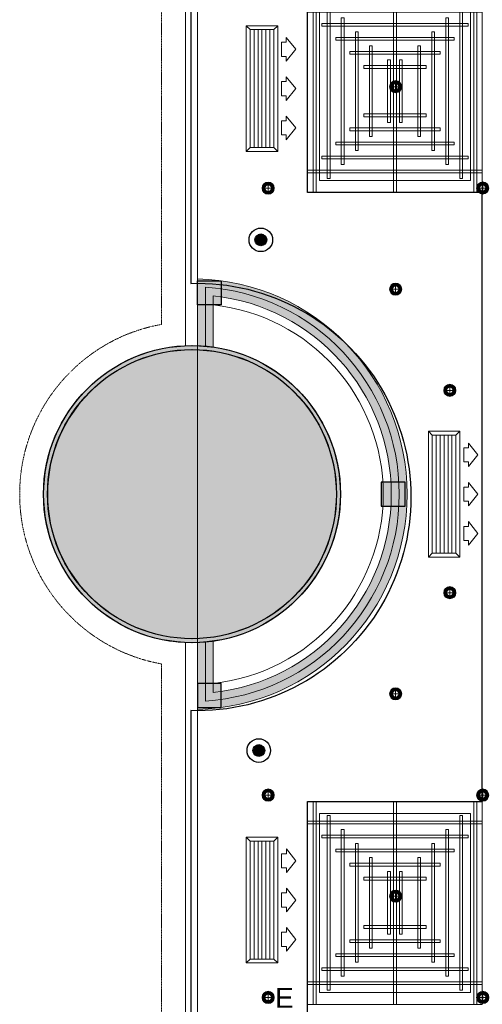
# Model space of a CAD drawing. Header units: millimetres. Extents: x -1097 to 37269, y -9172 to 9131.
# Tile 2 of 36: x -1097 to 1849, y -3245 to 3018. Entities that reach past the tile are written whole.
import ezdxf
from ezdxf.enums import TextEntityAlignment as Align

# ---------------------------------------------------------------- set-up
doc = ezdxf.new("R2010")
doc.units = ezdxf.units.MM
doc.linetypes.add('( Dashed )', pattern=[0.75, 0.5, -0.25])
doc.linetypes.add('LEVEL-F-OVERALL LAYOUT$0$Overhead', pattern=[4, 2.5, -1.5])
for name, color, linetype, lineweight in [('00 Structural', 2, 'Continuous', 25), ('02_Elevation 00', 8, 'Continuous', 9), ('Ceiling', 14, 'Continuous', 9), ('Furniture', 14, 'Continuous', 9), ('Grey', 8, 'Continuous', 9), ('LEVEL-F-OVERALL LAYOUT$0$A-FLOR-HRAL', 251, 'Continuous', 13), ('LEVEL-F-OVERALL LAYOUT$0$A-FLOR-OVHD', 251, 'LEVEL-F-OVERALL LAYOUT$0$Overhead', 5), ('Lighting (Ceiling)', 160, 'Continuous', 15)]:
    doc.layers.add(name, color=color, linetype=linetype, lineweight=lineweight)
for name, color, linetype, lineweight, true_color in [('ACMV', 5, 'Continuous', 20, 0x0000ff), ('FIRE', 1, 'Continuous', 20, 0xff0000), ('LIGHTING', 6, 'Continuous', 20, 0xff00ff)]:
    doc.layers.add(name, color=color, linetype=linetype, lineweight=lineweight, true_color=true_color)
doc.layers.add('FIRE-SPKLR-EQP', color=1, linetype='Continuous', true_color=0xff0000)
doc.layers.add('RCP LAYOUT', color=9, linetype='Continuous', true_color=0x808080)
doc.layers.add('Flooring', color=8, linetype='Continuous')
doc.styles.get("Standard").update_dxf_attribs({"font": 'arial.ttf'})

# ---------------------------------------------------------------- blocks, each defined once
blk = doc.blocks.new('A$C28684cc3')
at = {"layer": 'ACMV'}
for p, q in [((-20676.5, 2954.9), (-20701.5, 2979.9)), ((-20701.5, 2179.9), (-20701.5, 2979.9)), ((-20701.5, 2979.9), (-20501.5, 2979.9)), ((-20676.5, 2204.9), (-20676.5, 2954.9)), ((-20676.5, 2954.9), (-20526.5, 2954.9)), ((-20651.5, 2954.9), (-20651.5, 2204.9)), ((-20626.5, 2954.9), (-20626.5, 2204.9)), ((-20601.5, 2954.9), (-20601.5, 2204.9)), ((-20576.5, 2954.9), (-20576.5, 2204.9)), ((-20551.5, 2954.9), (-20551.5, 2204.9)), ((-20526.5, 2954.9), (-20501.5, 2979.9)), ((-20526.5, 2954.9), (-20526.5, 2204.9)), ((-20501.5, 2979.9), (-20501.5, 2179.9)), ((-20386.5, 2829.9), (-20446.5, 2904.9)), ((-20446.5, 2904.9), (-20446.5, 2874.9)), ((-20446.5, 2874.9), (-20476.5, 2874.9)), ((-20476.5, 2874.9), (-20476.5, 2784.9)), ((-20446.5, 2754.9), (-20386.5, 2829.9)), ((-20476.5, 2784.9), (-20446.5, 2784.9)), ((-20446.5, 2784.9), (-20446.5, 2754.9)), ((-20386.5, 2579.9), (-20446.5, 2654.9)), ((-20446.5, 2654.9), (-20446.5, 2624.9)), ((-20446.5, 2624.9), (-20476.5, 2624.9)), ((-20476.5, 2624.9), (-20476.5, 2534.9)), ((-20446.5, 2504.9), (-20386.5, 2579.9)), ((-20476.5, 2534.9), (-20446.5, 2534.9)), ((-20446.5, 2534.9), (-20446.5, 2504.9)), ((-20386.5, 2329.9), (-20446.5, 2404.9)), ((-20446.5, 2404.9), (-20446.5, 2374.9)), ((-20446.5, 2374.9), (-20476.5, 2374.9)), ((-20476.5, 2374.9), (-20476.5, 2284.9)), ((-20446.5, 2254.9), (-20386.5, 2329.9)), ((-20476.5, 2284.9), (-20446.5, 2284.9)), ((-20446.5, 2284.9), (-20446.5, 2254.9)), ((-20676.5, 2204.9), (-20701.5, 2179.9)), ((-20526.5, 2204.9), (-20676.5, 2204.9)), ((-20526.5, 2204.9), (-20501.5, 2179.9)), ((-20501.5, 2179.9), (-20701.5, 2179.9)), ((-19516.8, 375), (-19541.8, 400)), ((-19541.8, -400), (-19541.8, 400)), ((-19541.8, 400), (-19341.8, 400)), ((-19366.8, 375), (-19341.8, 400)), ((-19341.8, 400), (-19341.8, -400)), ((-19516.8, -375), (-19516.8, 375)), ((-19516.8, 375), (-19366.8, 375)), ((-19491.8, 375), (-19491.8, -375)), ((-19466.8, 375), (-19466.8, -375)), ((-19441.8, 375), (-19441.8, -375)), ((-19416.8, 375), (-19416.8, -375)), ((-19391.8, 375), (-19391.8, -375)), ((-19366.8, 375), (-19366.8, -375)), ((-19226.8, 250), (-19286.8, 325)), ((-19286.8, 325), (-19286.8, 295)), ((-19286.8, 295), (-19316.8, 295)), ((-19316.8, 295), (-19316.8, 205)), ((-19316.8, 205), (-19286.8, 205)), ((-19286.8, 175), (-19226.8, 250)), ((-19286.8, 205), (-19286.8, 175)), ((-19226.8, 0), (-19286.8, 75)), ((-19286.8, 75), (-19286.8, 45)), ((-19286.8, 45), (-19316.8, 45)), ((-19316.8, 45), (-19316.8, -45)), ((-19286.8, -75), (-19226.8, 0)), ((-19316.8, -45), (-19286.8, -45)), ((-19286.8, -45), (-19286.8, -75)), ((-19226.8, -250), (-19286.8, -175)), ((-19286.8, -175), (-19286.8, -205)), ((-19286.8, -205), (-19316.8, -205)), ((-19316.8, -205), (-19316.8, -295)), ((-19286.8, -325), (-19226.8, -250)), ((-19316.8, -295), (-19286.8, -295)), ((-19286.8, -295), (-19286.8, -325)), ((-19516.8, -375), (-19541.8, -400)), ((-19366.8, -375), (-19516.8, -375)), ((-19366.8, -375), (-19341.8, -400)), ((-19341.8, -400), (-19541.8, -400)), ((-20676.4, -2207.2), (-20701.4, -2182.2)), ((-20701.4, -2982.2), (-20701.4, -2182.2)), ((-20701.4, -2182.2), (-20501.4, -2182.2)), ((-20526.4, -2207.2), (-20501.4, -2182.2)), ((-20501.4, -2182.2), (-20501.4, -2982.2)), ((-20676.4, -2957.2), (-20676.4, -2207.2)), ((-20676.4, -2207.2), (-20526.4, -2207.2)), ((-20651.4, -2207.2), (-20651.4, -2957.2)), ((-20626.4, -2207.2), (-20626.4, -2957.2)), ((-20601.4, -2207.2), (-20601.4, -2957.2)), ((-20576.4, -2207.2), (-20576.4, -2957.2)), ((-20551.4, -2207.2), (-20551.4, -2957.2)), ((-20526.4, -2207.2), (-20526.4, -2957.2)), ((-20446.4, -2287.2), (-20476.4, -2287.2)), ((-20476.4, -2287.2), (-20476.4, -2377.2)), ((-20386.4, -2332.2), (-20446.4, -2257.2)), ((-20446.4, -2257.2), (-20446.4, -2287.2)), ((-20476.4, -2377.2), (-20446.4, -2377.2)), ((-20446.4, -2407.2), (-20386.4, -2332.2)), ((-20446.4, -2377.2), (-20446.4, -2407.2)), ((-20446.4, -2537.2), (-20476.4, -2537.2)), ((-20476.4, -2537.2), (-20476.4, -2627.2)), ((-20386.4, -2582.2), (-20446.4, -2507.2)), ((-20446.4, -2507.2), (-20446.4, -2537.2)), ((-20476.4, -2627.2), (-20446.4, -2627.2)), ((-20446.4, -2657.2), (-20386.4, -2582.2)), ((-20446.4, -2627.2), (-20446.4, -2657.2)), ((-20446.4, -2787.2), (-20476.4, -2787.2)), ((-20476.4, -2787.2), (-20476.4, -2877.2)), ((-20386.4, -2832.2), (-20446.4, -2757.2)), ((-20446.4, -2757.2), (-20446.4, -2787.2)), ((-20476.4, -2877.2), (-20446.4, -2877.2)), ((-20446.4, -2907.2), (-20386.4, -2832.2)), ((-20446.4, -2877.2), (-20446.4, -2907.2)), ((-20676.4, -2957.2), (-20701.4, -2982.2)), ((-20501.4, -2982.2), (-20701.4, -2982.2)), ((-20526.4, -2957.2), (-20676.4, -2957.2)), ((-20526.4, -2957.2), (-20501.4, -2982.2))]:
    blk.add_line(p, q, dxfattribs=at)
blk = doc.blocks.new('SPKLR-EQP-PENDENT-68C')
at = {"layer": 'FIRE-SPKLR-EQP'}
h = blk.add_hatch(color=256, dxfattribs=at)
h.dxf.hatch_style = 1
h.paths.add_polyline_path([(37.5, 0, 1), (-37.5, 0, 1)])
for radius in [75, 37.5]:
    blk.add_circle((0, 0), radius, dxfattribs=at)
blk = doc.blocks.new('A$C86f38443')
at = {"layer": 'FIRE'}
for p in [(438.2, 1617.6), (425.2, -1631.1)]:
    blk.add_blockref('SPKLR-EQP-PENDENT-68C', p, dxfattribs=at)
blk = doc.blocks.new('cl')
at = {"layer": 'Lighting (Ceiling)'}
h = blk.add_hatch(color=0, dxfattribs=at)
h.dxf.hatch_style = 1
h.paths.add_polyline_path([(1.53, 0.03, 1), (-1.53, 0.03, 1)])
h.paths.add_polyline_path([(-0.81, 0.03, -1), (0.81, 0.03, -1)], flags=16)
at = {"layer": 'Lighting (Ceiling)', "color": 0}
for p, q in [((-1.53, 0.03), (1.53, 0.03)), ((0, 1.56), (0, -1.5))]:
    blk.add_line(p, q, dxfattribs=at)
for radius in [1.53, 0.806]:
    blk.add_circle((0, 0.03), radius, dxfattribs=at)
at = {"color": 0}
blk.add_attdef('NAME', text='', height=5, dxfattribs=at).set_placement((0.84, 2.71), align=Align.MIDDLE_CENTER)
blk = doc.blocks.new('A$Cbacd199c')
at = {"layer": 'LIGHTING', "xscale": 25.32885420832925, "yscale": 25.32885420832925, "zscale": 25.32885420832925}
for p in [(1296.6, 2591.2), (484.7, 1945.4), (1851, 1946.8), (1296.5, 1303.2), (1641.2, 659.6), (1641.2, -627.7), (1296.5, -1271.4), (484.6, -1915), (1851, -1915), (1296.5, -2558.7), (1851.1, -3202.3)]:
    blk.add_blockref('cl', p, dxfattribs=at)
blk = doc.blocks.new('A$C3c35f28b')
at = {"layer": 'LIGHTING', "color": 3, "true_color": 0x00ff00}
ref = blk.add_blockref('cl', (484.7, -3202.3), dxfattribs=dict(at, xscale=-25.32885420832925, yscale=25.32885420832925, zscale=25.32885420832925))
ref.add_attrib('NAME', 'E', dxfattribs={"layer": '0', "color": 0, "height": 126.6}).set_placement((587.9, -3204.1), align=Align.MIDDLE_CENTER)
blk = doc.blocks.new('cut elements')
at = {"ltscale": 0.25, "true_color": 0x808080}
h = blk.add_hatch(color=8, dxfattribs=at)
h.dxf.hatch_style = 1
h.paths.add_polyline_path([(0, 51.21), (-63.09, 51.21), (-63.09, 0), (0, 0)])
h.paths.add_polyline_path([(-7.89, 43.32), (-55.2, 43.32), (-55.2, 7.89), (-7.89, 7.89)], flags=16)
h.paths.add_polyline_path([(255.79, 43.54, 1), (328.2, 43.54, 1)])
h = blk.add_hatch(color=8, dxfattribs=at)
h.dxf.hatch_style = 1
h.paths.add_polyline_path([(329.2, 43.54, 1), (254.79, 43.54, 1)])
h.paths.add_polyline_path([(255.79, 43.54, -1), (328.2, 43.54, -1)], flags=16)
at = {"layer": '00 Structural', "color": 8, "ltscale": 0.25, "true_color": 0x808080}
for radius in [37.21, 36.21]:
    blk.add_circle((292, 43.54), radius, dxfattribs=at)
blk = doc.blocks.new('r4ttwt')
at = {"ltscale": 0.25, "true_color": 0x808080}
h = blk.add_hatch(color=8, dxfattribs=at)
h.dxf.hatch_style = 1
h.paths.add_polyline_path([(1718733.48, -78831.75, 1), (1718733.48, -78906.16, 1)])
h.paths.add_polyline_path([(1718733.48, -78905.16, -1), (1718733.48, -78832.75, -1)], flags=16)
h = blk.add_hatch(color=8, dxfattribs=at)
h.dxf.hatch_style = 1
h.paths.add_polyline_path([(1718725.82, -79160.95), (1718725.82, -79224.04), (1718777.03, -79224.04), (1718777.03, -79160.95)])
h.paths.add_polyline_path([(1718733.71, -79168.84), (1718733.71, -79216.15), (1718769.14, -79216.15), (1718769.14, -79168.84)], flags=16)
h.paths.add_polyline_path([(1718769.69, -78868.95, 1), (1718697.28, -78868.95, 1)])
at = {"layer": '00 Structural', "color": 8, "ltscale": 0.25, "true_color": 0x808080}
for radius in [37.21, 36.21]:
    blk.add_circle((1718733.48, -78868.95), radius, dxfattribs=at)
blk = doc.blocks.new('plnnnn')
at = {"layer": '02_Elevation 00', "color": 8, "ltscale": 0.25, "true_color": 0x808080}
blk.add_line((1723281.21, -77719.26), (1723281.21, -78113.95), dxfattribs=at)
at = {"color": 8, "true_color": 0x808080}
blk.add_blockref('r4ttwt', (4546.39, 953.06), dxfattribs=at)
at = {"layer": '00 Structural', "color": 8, "true_color": 0x808080, "rotation": 90}
blk.add_blockref('cut elements', (1723323.42, -78207.88), dxfattribs=at)
blk.add_blockref('cut elements', (1723323.42, -78207.88), dxfattribs=at)
blk = doc.blocks.new('jahngevrfh')
at = {"ltscale": 0.25, "true_color": 0x808080}
h = blk.add_hatch(color=8, dxfattribs=at)
h.dxf.hatch_style = 1
h.paths.add_polyline_path([(1722044.54, -78811.96), (1722044.54, -78828.71, -0.013467), (1722046.54, -78828.84), (1722046.54, -78814.06, -0.937706), (1722046.54, -78917.73), (1722046.54, -78902.95, -0.013467), (1722044.54, -78903.08), (1722044.54, -78919.82, 0.975525)])
h = blk.add_hatch(color=8, dxfattribs=at)
h.dxf.hatch_style = 1
h.paths.add_polyline_path([(1722046.54, -78814.06), (1722046.54, -78828.84, -0.013533), (1722048.54, -78829.07), (1722048.54, -78818.51), (1722048.54, -78816.23, -0.898297), (1722048.54, -78915.55), (1722048.54, -78902.72, -0.013533), (1722046.54, -78902.95), (1722046.54, -78917.73, 0.937706)])
at = {"layer": 'Grey', "color": 8, "ltscale": 0.25, "true_color": 0x808080}
for points in [[(1722044.54, -78903.08), (1722044.54, -78919.82, 0.975525), (1722044.54, -78811.96), (1722044.54, -78828.71)], [(1722046.54, -78902.95), (1722046.54, -78917.73, 0.937706), (1722046.54, -78814.06), (1722046.54, -78828.84)], [(1722048.54, -78902.72), (1722048.54, -78915.55, 0.898297), (1722048.54, -78816.23), (1722048.54, -78829.07)], [(1722048.54, -78902.72), (1722048.54, -78913.28, 0.899238), (1722048.54, -78818.51), (1722048.54, -78829.07)]]:
    blk.add_lwpolyline(points, format="xyb", dxfattribs=at)
blk.add_arc((1722043.2, -78865.89), 37.21, 272.0616, 87.9384, dxfattribs=at)
blk = doc.blocks.new('steel cols')
at = {"layer": '00 Structural', "ltscale": 0.25, "true_color": 0x808080}
h = blk.add_hatch(color=8, dxfattribs=at)
h.dxf.hatch_style = 1
h.paths.add_polyline_path([(1723381.98, -77443.61), (1723381.98, -77449.61), (1723387.98, -77449.61), (1723387.98, -77443.61)])
at = {"layer": '00 Structural', "color": 8, "ltscale": 0.25, "true_color": 0x808080}
blk.add_lwpolyline([(1723381.98, -77443.61), (1723387.98, -77443.61), (1723387.98, -77449.61), (1723381.98, -77449.61)], close=True, dxfattribs=at)
blk = doc.blocks.new('columns by us')
at = {"layer": '00 Structural', "color": 8, "true_color": 0x808080}
blk.add_blockref('steel cols', (-100.76, -418.83), dxfattribs=at)
at = {"layer": '00 Structural', "color": 8, "true_color": 0x808080, "xscale": -1}
for p, rotation in [((1800776.93, -1801300.86), 270), ((-100.76, -155412.94), 180)]:
    blk.add_blockref('steel cols', p, dxfattribs=dict(at, rotation=rotation))
blk = doc.blocks.new('ceiling inst 2')
at = {"color": 8, "lineweight": 0, "ltscale": 0.25, "true_color": 0x808080}
for points in [[(1722740.06, -79108.62), (1722783.85, -79108.62), (1722783.85, -79057.79), (1722740.06, -79057.79)], [(1722743.06, -79105.62), (1722780.85, -79105.62), (1722780.85, -79060.79), (1722743.06, -79060.79)]]:
    blk.add_lwpolyline(points, close=True, dxfattribs=at)
at = {"layer": 'Ceiling', "color": 8, "lineweight": 0, "ltscale": 0.25, "true_color": 0x808080}
for points in [[(1722741.47, -79108.62), (1722742.17, -79108.62), (1722742.17, -79057.79), (1722741.47, -79057.79)], [(1722761.6, -79108.62), (1722762.31, -79108.62), (1722762.31, -79057.79), (1722761.6, -79057.79)], [(1722782.44, -79108.62), (1722781.74, -79108.62), (1722781.74, -79057.79), (1722782.44, -79057.79)], [(1722783.85, -79063.42), (1722740.06, -79063.42), (1722740.06, -79062.72), (1722783.85, -79062.72)], [(1722744.99, -79105.1), (1722745.69, -79105.1), (1722745.69, -79061.31), (1722744.99, -79061.31)], [(1722778.22, -79105.1), (1722778.93, -79105.1), (1722778.93, -79061.31), (1722778.22, -79061.31)], [(1722748.5, -79101.58), (1722749.21, -79101.58), (1722749.21, -79064.83), (1722748.5, -79064.83)], [(1722774.7, -79101.58), (1722775.41, -79101.58), (1722775.41, -79064.83), (1722774.7, -79064.83)], [(1722780.33, -79066.24), (1722780.33, -79066.94), (1722743.58, -79066.94), (1722743.58, -79066.24)], [(1722752.02, -79098.06), (1722752.73, -79098.06), (1722752.73, -79068.35), (1722752.02, -79068.35)], [(1722771.19, -79098.06), (1722771.89, -79098.06), (1722771.89, -79068.35), (1722771.19, -79068.35)], [(1722776.82, -79069.76), (1722776.82, -79070.46), (1722747.1, -79070.46), (1722747.1, -79069.76)], [(1722773.3, -79073.27), (1722773.3, -79073.98), (1722750.62, -79073.98), (1722750.62, -79073.27)], [(1722756.25, -79094.54), (1722755.54, -79094.54), (1722755.54, -79071.87), (1722756.25, -79071.87)], [(1722767.67, -79094.54), (1722768.37, -79094.54), (1722768.37, -79071.87), (1722767.67, -79071.87)], [(1722760.82, -79091.03), (1722760.12, -79091.03), (1722760.12, -79075.38), (1722760.82, -79075.38)], [(1722763.09, -79091.03), (1722763.8, -79091.03), (1722763.8, -79075.38), (1722763.09, -79075.38)], [(1722769.78, -79076.79), (1722769.78, -79077.5), (1722754.14, -79077.5), (1722754.14, -79076.79)], [(1722769.78, -79089.62), (1722769.78, -79088.91), (1722754.14, -79088.91), (1722754.14, -79089.62)], [(1722773.3, -79093.14), (1722773.3, -79092.43), (1722750.62, -79092.43), (1722750.62, -79093.14)], [(1722776.81, -79096.65), (1722776.81, -79095.95), (1722747.1, -79095.95), (1722747.1, -79096.65)], [(1722780.33, -79100.17), (1722780.33, -79099.47), (1722743.58, -79099.47), (1722743.58, -79100.17)], [(1722783.85, -79102.99), (1722740.06, -79102.99), (1722740.06, -79103.69), (1722783.85, -79103.69)]]:
    blk.add_lwpolyline(points, close=True, dxfattribs=at)
blk = doc.blocks.new('grid 2')
at = {"color": 8, "ltscale": 0.25, "true_color": 0x808080}
blk.add_lwpolyline([(1721746.24, -78535.54), (1721746.24, -78738.84), (1721658.66, -78738.84), (1721658.66, -78992.95), (1721877.62, -78992.95), (1721877.62, -79196.24), (1721527.29, -79196.24), (1721527.29, -79145.42), (1721483.5, -79145.42), (1721483.5, -78942.13), (1721527.29, -78942.13), (1721527.29, -78789.66), (1721483.5, -78789.66), (1721483.5, -78535.54)], close=True, dxfattribs=at)
at = {"layer": 'Flooring', "color": 8, "ltscale": 0.25, "true_color": 0x808080}
blk.add_lwpolyline([(1721906.16, -78870.12, -0.943473), (1721833.91, -78865.91), (1721778.56, -78865.54), (1721778.56, -78747.53), (1721976.22, -78747.52, -0.340693), (1722275.42, -78512.44), (1721509.19, -78512.44, 0.394212), (1721454.19, -78567.44), (1721454.19, -78812.39, -1.031559), (1721454.19, -78919.4), (1721454.19, -79157.98), (1721499.19, -79157.98), (1721499.19, -79214.98), (1721906.18, -79214.98), (1721906.16, -78870.06)], format="xyb", dxfattribs=at)
at = {"color": 8, "true_color": 0x808080, "rotation": 180}
blk.add_blockref('ceiling inst 2', (3444267.35, -157847.45), dxfattribs=at)
at = {"color": 8, "true_color": 0x808080, "xscale": -1}
blk.add_blockref('ceiling inst 2', (3444267.35, 115.66), dxfattribs=at)
blk = doc.blocks.new('IRISH HOUSE-RCP LAYOUT')
at = {"layer": 'Furniture', "color": 8, "ltscale": 0.25, "true_color": 0x808080}
blk.add_lwpolyline([(20816.5, 8977.7), (1459, 8977.7, 0.414152), (-41.7, 7586.2), (-41.9, 944, 0.95654), (-42, -944), (-42.2, -7416.7), (-194.6, -7416.7), (-194.6, -9019.3), (1106, -9019.3), (1106, -8866.9), (11438.4, -8866.9)], format="xyb", dxfattribs=at)
at = {"layer": 'Grey', "color": 8, "linetype": '( Dashed )', "ltscale": 0.2, "true_color": 0x808080}
blk.add_lwpolyline([(20817, 8977.8), (20816.5, 9130.1), (1461.7, 9130.1, 0.414155), (-194.1, 7589), (-194.3, 1080, 0.836103), (-194.4, -1080), (-194.6, -7264.3), (-347, -7264.3), (-347, -9171.7), (1258.4, -9171.7), (1258.4, -9019.3), (11438.4, -9019.3), (11438.4, -8866.9)], format="xyb", dxfattribs=at)
at = {"layer": 'LEVEL-F-OVERALL LAYOUT$0$A-FLOR-HRAL', "color": 8, "true_color": 0x808080}
blk.add_circle((0, 0), 919, dxfattribs=at)
at = {"layer": 'LEVEL-F-OVERALL LAYOUT$0$A-FLOR-OVHD', "color": 8, "true_color": 0x808080}
blk.add_lwpolyline([(-601, 692.7), (-601, 696.1)], dxfattribs=at)
at = {"xscale": 25.4, "yscale": 25.4, "zscale": 25.4}
blk.add_blockref('grid 2', (-43724944.7, 2003175.6), dxfattribs=at)
at = {"layer": '00 Structural', "color": 8, "true_color": 0x808080, "xscale": 25.4, "yscale": 25.4, "zscale": 25.4}
blk.add_blockref('columns by us', (-43771308.8, 1979063.5), dxfattribs=at)
at = {"layer": 'Grey', "color": 8, "true_color": 0x808080, "xscale": 25.4, "yscale": 25.4, "zscale": 25.4}
for name, p in [('plnnnn', (-43771308.8, 1979063.5)), ('jahngevrfh', (-43739897.3, 2003193.7))]:
    blk.add_blockref(name, p, dxfattribs=at)

msp = doc.modelspace()

# ---------------------------------------------------------------- block references
for name in ['A$C3c35f28b', 'A$Cbacd199c']:
    msp.add_blockref(name, (0, 0))
at = {"layer": 'ACMV'}
msp.add_blockref('A$C28684cc3', (21047, 0), dxfattribs=at)
at = {"layer": 'FIRE'}
msp.add_blockref('A$C86f38443', (0, 0), dxfattribs=at)
at = {"layer": 'RCP LAYOUT'}
msp.add_blockref('IRISH HOUSE-RCP LAYOUT', (0, 0), dxfattribs=at)

doc.saveas('drawing.dxf')
